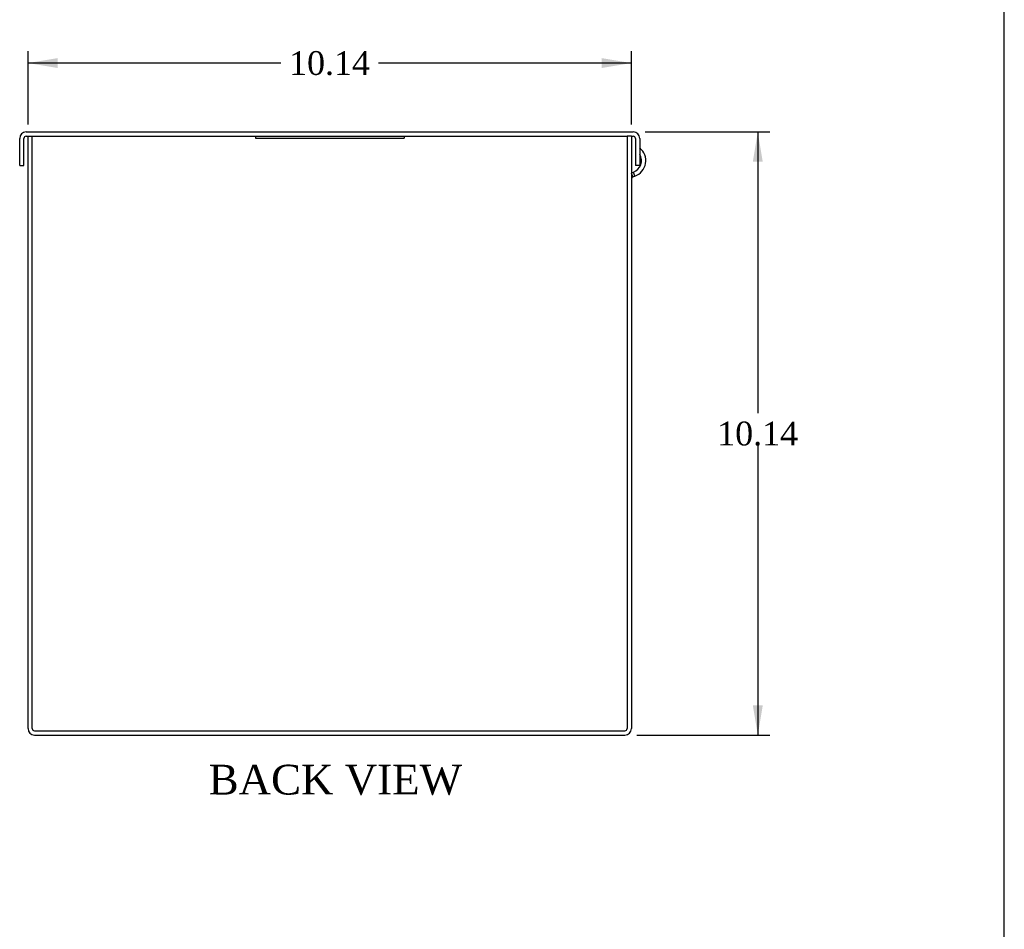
# Model space of a CAD drawing. Header units: inches. Extents: x 0.2 to 77.9, y -0.5 to 51.8.
# Tile 2 of 3: x 61.3 to 77.9, y 14.8 to 30.1. Entities that reach past the tile are written whole.
import ezdxf
from ezdxf.enums import TextEntityAlignment as Align

# ---------------------------------------------------------------- set-up
doc = ezdxf.new("R2010")
doc.units = ezdxf.units.IN
doc.header["$MEASUREMENT"] = 0
for name, color, linetype in [('COM56292-1', 7, 'Continuous'), ('COM56296-1', 7, 'Continuous'), ('Default', 7, 'Continuous'), ('QLB20316', 7, 'Continuous')]:
    doc.layers.add(name, color=color, linetype=linetype)
doc.styles.add('SEACAD_Times_New_Roman', font='times.ttf')
doc.dimstyles.new('HAMMOND_(STH_-_66x44)', dxfattribs={"dimtxt": 0.4, "dimasz": 0.5, "dimexe": 0.2, "dimexo": 0.2, "dimgap": 0.1, "dimtad": 0, "dimtih": 1, "dimtoh": 1, "dimzin": 0, "dimdsep": 46, "dimtxsty": 'SEACAD_Times_New_Roman', "dimblk1": '_SE_FILLED', "dimblk2": '_SE_FILLED', "dimsah": 1, "dimcen": 0.2, "dimadec": 0, "dimazin": 0, "dimtfac": 0.8, "dimtofl": 0, "dimtmove": 0, "dimatfit": 3, "dimfxl": 1, "dimtolj": 1, "dimtzin": 0, "dimarcsym": 0})

# ---------------------------------------------------------------- blocks, each defined once
blk = doc.blocks.new('SE5')
at = {"layer": 'COM56292-1', "color": 7, "linetype": 'Continuous'}
for p, q in [((61.47329688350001, 18.1899066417), (61.47329688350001, 28.1539066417)), ((61.47329688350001, 28.1539066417), (61.5452968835, 28.1539066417)), ((61.5452968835, 18.1899066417), (61.5452968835, 28.1539066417)), ((71.5452968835, 28.1539066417), (71.5452968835, 18.1899066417)), ((71.6172968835, 28.1539066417), (71.5452968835, 28.1539066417)), ((71.6172968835, 28.1539066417), (71.6172968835, 18.1899066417)), ((71.6172968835, 27.5369849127), (71.6521132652, 27.5496570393)), ((71.6409841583, 27.468985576), (71.6172968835, 27.5340658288)), ((71.6409841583, 27.468985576), (71.67673871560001, 27.4819991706)), ((71.67673871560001, 27.4819991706), (71.6521132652, 27.5496570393)), ((61.5812968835, 18.1539066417), (71.5092968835, 18.1539066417)), ((61.5812968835, 18.0819066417), (71.5092968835, 18.0819066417))]:
    blk.add_line(p, q, dxfattribs=at)
for centre, radius, start, end in [((71.5816571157, 27.7432337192), 0.2059999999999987, 290, 30.6635362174), ((71.58165704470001, 27.74323373), 0.2780000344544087, 290.000012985, 50.623263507), ((71.6532969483, 27.4351565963), 0.0360000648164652, 110.0000722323, 179.9999277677), ((61.5812968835, 18.1899066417), 0.1080000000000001, 180, 270), ((61.5812968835, 18.1899066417), 0.0360000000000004, 180, 270), ((71.5092968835, 18.1899066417), 0.108, 270, 0), ((71.5092968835, 18.1899066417), 0.036, 270, 0)]:
    blk.add_arc(centre, radius, start, end, dxfattribs=at)
at = {"layer": 'COM56296-1', "color": 7, "linetype": 'Continuous'}
for p, q in [((61.4412968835, 28.2259066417), (71.6492968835, 28.2259066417)), ((61.4412968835, 28.1539066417), (61.47329688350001, 28.1539066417)), ((61.5452968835, 28.1539066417), (71.5452968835, 28.1539066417)), ((71.6172968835, 28.1539066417), (71.6492968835, 28.1539066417)), ((61.3332968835, 27.6639066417), (61.3332968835, 28.1179066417)), ((61.40529688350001, 27.6639066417), (61.40529688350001, 28.1179066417)), ((71.6852968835, 28.1179066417), (71.6852968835, 27.6639066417)), ((71.7572968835, 28.1179066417), (71.7572968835, 27.6639066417)), ((61.3332968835, 27.6639066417), (61.40529688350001, 27.6639066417)), ((71.7572968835, 27.6639066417), (71.6852968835, 27.6639066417))]:
    blk.add_line(p, q, dxfattribs=at)
for centre, radius, start, end in [((61.4412968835, 28.1179066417), 0.1080000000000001, 90, 180), ((61.4412968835, 28.1179066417), 0.0359999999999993, 90, 180), ((71.6492968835, 28.1179066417), 0.1080000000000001, 0, 90), ((71.6492968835, 28.1179066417), 0.0359999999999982, 0, 90)]:
    blk.add_arc(centre, radius, start, end, dxfattribs=at)
at = {"layer": 'QLB20316', "color": 7, "linetype": 'Continuous'}
for p, q in [((65.2952968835, 28.1539066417), (65.2952968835, 28.1239066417)), ((67.7952968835, 28.1539066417), (67.7952968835, 28.1239066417)), ((65.2952968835, 28.1239066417), (65.6702968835, 28.1239066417)), ((65.6702968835, 28.1239066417), (67.4202968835, 28.1239066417)), ((67.4202968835, 28.1239066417), (67.7952968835, 28.1239066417))]:
    blk.add_line(p, q, dxfattribs=at)
blk = doc.blocks.new('DMBLK1114')
at = {"layer": 'Default', "linetype": 'Continuous', "transparency": 16777216}
for points in [[(61.97329687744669, 29.46897758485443), (61.47329688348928, 29.38564425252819), (61.97329687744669, 29.30231092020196)], [(71.11729688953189, 29.46897758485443), (71.11729688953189, 29.30231092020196), (71.61729688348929, 29.38564425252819)]]:
    blk.add_hatch(color=7, dxfattribs=at).paths.add_polyline_path(points)
at = {"layer": 'Default', "color": 7, "linetype": 'Continuous', "transparency": 16777216}
for p, q in [((61.47329688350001, 28.3539066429), (61.47329688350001, 29.5856442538)), ((71.6172968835, 28.3539066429), (71.6172968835, 29.5856442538)), ((65.7228326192, 29.3856442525), (61.47329688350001, 29.3856442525)), ((71.6172968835, 29.3856442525), (67.3677614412, 29.3856442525))]:
    blk.add_line(p, q, dxfattribs=at)
at = {"layer": 'Default', "color": 7, "linetype": 'Continuous', "transparency": 16777216, "style": 'SEACAD_Times_New_Roman'}
blk.add_text('10.14', height=0.4, dxfattribs=at).set_placement((65.86283267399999, 29.5856442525), align=Align.TOP_LEFT)
blk = doc.blocks.new('_SE_FILLED')
at = {"color": 0}
blk.add_line((0, 0), (-1, 0), dxfattribs=at)
blk.add_solid([(0, 0), (-1, -0.1665), (-1, 0.1665), (0, 0)], dxfattribs=at)
blk = doc.blocks.new('DMBLK1115')
at = {"layer": 'Default', "linetype": 'Continuous', "transparency": 16777216}
for points in [[(73.82664067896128, 27.72590664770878), (73.74330734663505, 28.22590664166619), (73.65997401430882, 27.72590664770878)], [(73.82664067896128, 18.58190663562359), (73.65997401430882, 18.58190663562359), (73.74330734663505, 18.08190664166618)]]:
    blk.add_hatch(color=7, dxfattribs=at).paths.add_polyline_path(points)
at = {"layer": 'Default', "color": 7, "linetype": 'Continuous', "transparency": 16777216}
for p, q in [((71.8492968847, 28.2259066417), (73.9433073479, 28.2259066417)), ((73.7433073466, 28.2259066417), (73.7433073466, 23.4939067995)), ((73.7433073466, 22.9539069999), (73.7433073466, 18.0819066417)), ((71.70929688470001, 18.0819066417), (73.9433073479, 18.0819066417))]:
    blk.add_line(p, q, dxfattribs=at)
at = {"layer": 'Default', "color": 7, "linetype": 'Continuous', "transparency": 16777216, "style": 'SEACAD_Times_New_Roman'}
blk.add_text('10.14', height=0.4, dxfattribs=at).set_placement((73.0608428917, 23.3539068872), align=Align.TOP_LEFT)
blk = doc.blocks.new('BORDER')
at = {"layer": 'Default', "color": 7, "linetype": 'Continuous'}
blk.add_line((0, 0), (0, 27.86), dxfattribs=at)

msp = doc.modelspace()

# ---------------------------------------------------------------- block references
at = {"layer": 'Default', "color": 7, "xscale": 1.855, "yscale": 1.855, "zscale": 1.855}
msp.add_blockref('BORDER', (77.8878640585, 0.0723713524), dxfattribs=at)
at = {"layer": 'Default'}
msp.add_blockref('SE5', (0, 0), dxfattribs=at)

# ---------------------------------------------------------------- texts
at = {"layer": 'Default', "color": 7, "linetype": 'Continuous', "style": 'SEACAD_Times_New_Roman'}
msp.add_text('BACK VIEW', height=0.5, dxfattribs=at).set_placement((64.5111689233, 17.5819066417), align=Align.TOP_LEFT)

# ---------------------------------------------------------------- dimensions: what is measured, and where the dimension line sits
at = {"layer": 'Default', "color": 7, "linetype": 'Continuous'}
dim = msp.add_linear_dim(base=(61.47329688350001, 29.3856442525), p1=(71.6172968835, 28.1539066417), p2=(61.47329688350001, 28.1539066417), text='\\A1;<>', dimstyle='HAMMOND_(STH_-_66x44)', dxfattribs=at)
dim.commit()
dim.dimension.update_dxf_attribs({"geometry": 'DMBLK1114', "text_midpoint": (66.54529712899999, 29.3856442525), "dimtype": 160})
dim = msp.add_linear_dim(base=(73.7433073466, 18.0819066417), p1=(71.6492968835, 28.2259066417), p2=(71.5092968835, 18.0819066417), angle=90, text='\\A1;<>', dimstyle='HAMMOND_(STH_-_66x44)', dxfattribs=at)
dim.commit()
dim.dimension.update_dxf_attribs({"geometry": 'DMBLK1115', "text_midpoint": (73.7433073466, 23.1539068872), "dimtype": 160})

doc.saveas('drawing.dxf')
